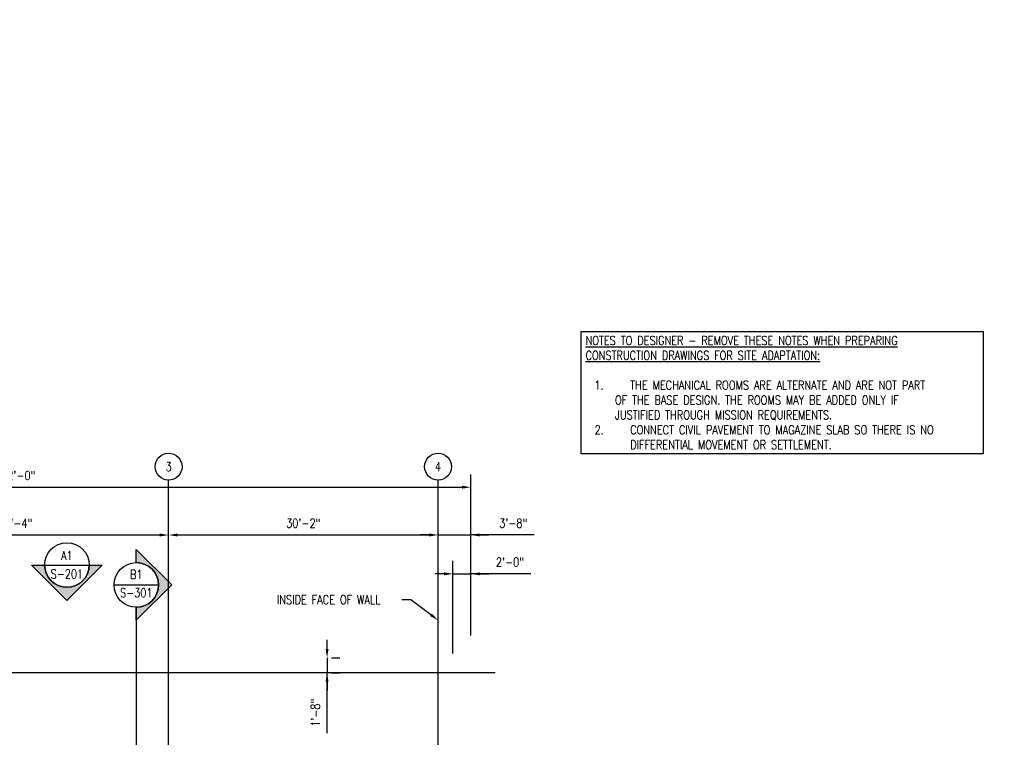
# Model space of a CAD drawing. Header units: inches. Extents: x -19111 to 19111, y -1073 to 833.
# Tile 59 of 59: x 6 to 1329, y -131 to 833. Entities that reach past the tile are written whole.
import ezdxf
from ezdxf import colors
from ezdxf.entities.mleader import LeaderData, LeaderLine
from ezdxf.enums import TextEntityAlignment as Align
from ezdxf.math import Vec2, Vec3

# ---------------------------------------------------------------- set-up
doc = ezdxf.new("R2010")
doc.units = ezdxf.units.IN
doc.header["$MEASUREMENT"] = 0
doc.linetypes.add('CENTER2', pattern=[1.125, 0.75, -0.125, 0.125, -0.125])
doc.linetypes.add('Grid Line 1_2_', pattern=[0.875, 0.5, -0.125, 0.125, -0.125])
for name, color, linetype in [('A-WALL-PATT', 8, 'Continuous'), ('G-ANNO-SYMB', 2, 'Continuous'), ('S-ANNO-DIMS', 1, 'Continuous'), ('S-ANNO-NOTE', 2, 'Continuous'), ('S-ANNO-SYMB', 2, 'Continuous'), ('S-ANNO-TEXT', 2, 'Continuous'), ('S-GRID', 1, 'CENTER2'), ('S-GRID-IDEN', 1, 'Continuous')]:
    doc.layers.add(name, color=color, linetype=linetype)
doc.styles.add('Annotative', font='romans.shx', dxfattribs={"width": 0.8, "height": 0.125})
doc.styles.add('Arial', font='romans.shx', dxfattribs={"width": 0.8})
doc.styles.add('ROMANS', font='romans.shx', dxfattribs={"width": 0.8})
doc.dimstyles.new('Annotative', dxfattribs={"dimscale": 0, "dimtxt": 0.125, "dimasz": 0.125, "dimexe": 0.18, "dimexo": 0.0625, "dimgap": 0.09, "dimtad": 1, "dimdec": 3, "dimzin": 3, "dimdsep": 46, "dimlunit": 4, "dimtxsty": 'Annotative', "dimcen": 0.09, "dimclrt": 2, "dimazin": 2, "dimtfac": 1, "dimtdec": 3, "dimtmove": 1, "dimatfit": 0, "dimfxl": 1, "dimtfill": 1, "dimfrac": 2, "dimtolj": 1, "dimtzin": 0, "dimarcsym": 0})

# ---------------------------------------------------------------- blocks, each defined once
blk = doc.blocks.new('Grid - Circle 3_8_-570341-00_SP_Foundation Plan-TO FDN_DOC')
at = {"layer": 'S-GRID-IDEN'}
blk.add_circle((0, 0), 0.188, dxfattribs=at)
blk = doc.blocks.new('*D8')
at = {"layer": 'Defpoints', "color": 0, "transparency": 16777216}
for p in [(206, 141), (-206, 0), (206, 0)]:
    blk.add_point(p, dxfattribs=at)
at = {"layer": 'S-ANNO-DIMS', "color": 0, "lineweight": -2, "transparency": 16777216}
blk.add_line((-194, 141), (194, 141), dxfattribs=at)
at = {"layer": 'S-ANNO-DIMS', "color": 0, "transparency": 16777216}
for points in [[(-194, 143), (-194, 139), (-206, 141)], [(194, 143), (194, 139), (206, 141)]]:
    blk.add_solid(points, dxfattribs=at)
at = {"layer": 'S-ANNO-DIMS', "color": 2, "lineweight": -3, "transparency": 16777216, "insert": (0, 156.8), "char_height": 12, "width": 60.165, "attachment_point": 5, "style": 'Annotative', "bg_fill": 3, "box_fill_scale": 1.25, "bg_fill_color": 256, "bg_fill_true_color": 13158600, "bg_fill_transparency": 0}
blk.add_mtext('\\A1;34\'-4"', dxfattribs=at)
blk = doc.blocks.new('*D7')
at = {"layer": 'Defpoints', "color": 0, "transparency": 16777216}
for p in [(568, 141), (206, 0), (568, 0)]:
    blk.add_point(p, dxfattribs=at)
at = {"layer": 'S-ANNO-DIMS', "color": 0, "lineweight": -2, "transparency": 16777216}
blk.add_line((218, 141), (556, 141), dxfattribs=at)
at = {"layer": 'S-ANNO-DIMS', "color": 0, "transparency": 16777216}
for points in [[(218, 143), (218, 139), (206, 141)], [(556, 143), (556, 139), (568, 141)]]:
    blk.add_solid(points, dxfattribs=at)
at = {"layer": 'S-ANNO-DIMS', "color": 2, "lineweight": -3, "transparency": 16777216, "insert": (387, 156.8), "char_height": 12, "width": 60.165, "attachment_point": 5, "style": 'Annotative', "bg_fill": 3, "box_fill_scale": 1.25, "bg_fill_color": 256, "bg_fill_true_color": 13158600, "bg_fill_transparency": 0}
blk.add_mtext('\\A1;30\'-2"', dxfattribs=at)
blk = doc.blocks.new('*D6')
at = {"layer": 'Defpoints', "color": 0, "transparency": 16777216}
for p in [(612, 141), (568, 0), (612, 0)]:
    blk.add_point(p, dxfattribs=at)
at = {"layer": 'S-ANNO-DIMS', "color": 0, "lineweight": -2, "transparency": 16777216}
for p, q in [((556, 141), (544, 141)), ((568, 141), (612, 141)), ((568, 141), (612, 141)), ((697.1, 141), (612, 141)), ((624, 141), (636, 141))]:
    blk.add_line(p, q, dxfattribs=at)
at = {"layer": 'S-ANNO-DIMS', "color": 0, "transparency": 16777216}
for points in [[(556, 143), (556, 139), (568, 141)], [(624, 143), (624, 139), (612, 141)]]:
    blk.add_solid(points, dxfattribs=at)
at = {"layer": 'S-ANNO-DIMS', "color": 2, "lineweight": -3, "transparency": 16777216, "insert": (669.1, 156.8), "char_height": 12, "width": 49.311, "attachment_point": 5, "style": 'Annotative', "bg_fill": 3, "box_fill_scale": 1.25, "bg_fill_color": 256, "bg_fill_true_color": 13158600, "bg_fill_transparency": 0}
blk.add_mtext('\\A1;3\'-8"', dxfattribs=at)
blk = doc.blocks.new('*D5')
at = {"layer": 'Defpoints', "color": 0, "transparency": 16777216}
for p in [(612, 205.2), (-612, 0), (612, 0)]:
    blk.add_point(p, dxfattribs=at)
at = {"layer": 'S-ANNO-DIMS', "color": 0, "lineweight": -2, "transparency": 16777216}
for p, q in [((-612, 6), (-612, 222.4)), ((612, 6), (612, 222.4)), ((-600, 205.2), (600, 205.2))]:
    blk.add_line(p, q, dxfattribs=at)
at = {"layer": 'S-ANNO-DIMS', "color": 0, "transparency": 16777216}
for points in [[(-600, 207.2), (-600, 203.2), (-612, 205.2)], [(600, 207.2), (600, 203.2), (612, 205.2)]]:
    blk.add_solid(points, dxfattribs=at)
at = {"layer": 'S-ANNO-DIMS', "color": 2, "lineweight": -3, "transparency": 16777216, "insert": (0, 220.9), "char_height": 12, "width": 71.018, "attachment_point": 5, "style": 'Annotative', "bg_fill": 3, "box_fill_scale": 1.25, "bg_fill_color": 256, "bg_fill_true_color": 13158600, "bg_fill_transparency": 0}
blk.add_mtext('\\A1;102\'-0"', dxfattribs=at)
blk = doc.blocks.new('*U23')
at = {"lineweight": -3}
h = blk.add_hatch(color=256, dxfattribs=at)
edge = h.paths.add_edge_path()
edge.add_line((0, 0.312), (0, 0.495))
edge.add_line((0, 0.495), (0.495, 0))
edge.add_line((0.495, 0), (0, -0.495))
edge.add_line((0, -0.495), (0, -0.312))
edge.add_arc((0, 0), 0.312, 270, 450)
blk.add_hatch(color=256, dxfattribs=at).paths.add_polyline_path([(0, -9.582), (0, -9.644), (0.125, -9.644), (0.125, -9.582)])
for p, q in [((0.495, 0), (0, 0.495)), ((-0.312, 0), (0.312, 0)), ((0, -0.495), (0.495, 0))]:
    blk.add_line(p, q, dxfattribs=at)
at = {"linetype": 'Continuous', "lineweight": -3}
blk.add_line((0, -0.312), (0, -9.644), dxfattribs=at)
at = {"lineweight": -3, "flags": 128}
blk.add_lwpolyline([(0, 0.312), (0, 0.495), (0.495, 0), (0, -0.495), (0, -0.312, 1), (0, 0.312)], format="xyb", close=True, dxfattribs=at)
blk.add_lwpolyline([(0.016, 0.312), (0.016, 0.312)], dxfattribs=at)
blk.add_lwpolyline([(0.016, 0.312), (0.016, 0.312)], dxfattribs=at)
blk.add_lwpolyline([(0, -9.582), (0, -9.644), (0.125, -9.644), (0.125, -9.582), (0, -9.582)], close=True, dxfattribs=at)
at = {"lineweight": -3}
blk.add_circle((0, 0), 0.312, dxfattribs=at)
at = {"linetype": 'Continuous', "lineweight": -3, "style": 'Arial'}
blk.add_attdef('X#', text='', height=0.0938, dxfattribs=at).set_placement((0, 0.047), align=Align.BOTTOM_CENTER)
blk.add_attdef('X-###', text='', height=0.0938, dxfattribs=at).set_placement((0, -0.047), align=Align.TOP_CENTER)
blk = doc.blocks.new('*D28')
at = {"layer": 'Defpoints', "color": 0, "transparency": 16777216}
for p in [(418.9, -24), (418.9, -44), (418.9, -44)]:
    blk.add_point(p, dxfattribs=at)
at = {"layer": 'S-ANNO-DIMS', "color": 0, "lineweight": -2, "transparency": 16777216}
for p, q in [((418.9, -12), (418.9, 0)), ((418.9, -24), (418.9, -44)), ((418.9, -24), (418.9, -44)), ((424.9, -24), (436.2, -24)), ((418.9, -125.1), (418.9, -44)), ((424.9, -44), (436.2, -44)), ((418.9, -56), (418.9, -68))]:
    blk.add_line(p, q, dxfattribs=at)
at = {"layer": 'S-ANNO-DIMS', "color": 0, "transparency": 16777216}
for points in [[(416.9, -12), (420.9, -12), (418.9, -24)], [(416.9, -56), (420.9, -56), (418.9, -44)]]:
    blk.add_solid(points, dxfattribs=at)
at = {"layer": 'S-ANNO-DIMS', "color": 2, "transparency": 16777216, "insert": (403.2, -97.7), "char_height": 12, "attachment_point": 5, "rotation": 90, "style": 'Annotative', "bg_fill": 3, "box_fill_scale": 1.25, "bg_fill_color": 256, "bg_fill_true_color": 13158600, "bg_fill_transparency": 0}
blk.add_mtext('\\A1;1\'-8"', dxfattribs=at)
blk = doc.blocks.new('*U47')
at = {"lineweight": -3}
h = blk.add_hatch(color=256, dxfattribs=at)
edge = h.paths.add_edge_path()
edge.add_line((0.312, 0), (0.495, 0))
edge.add_line((0.495, 0), (0, -0.495))
edge.add_line((0, -0.495), (-0.495, 0))
edge.add_line((-0.495, 0), (-0.312, 0))
edge.add_arc((0, 0), 0.312, 180, 360)
for p, q in [((-0.312, 0), (0.312, 0)), ((0, -0.495), (0.495, 0)), ((-0.495, 0), (0, -0.495))]:
    blk.add_line(p, q, dxfattribs=at)
at = {"lineweight": -3, "flags": 128}
blk.add_lwpolyline([(0.312, 0), (0.495, 0), (0, -0.495), (-0.495, 0), (-0.312, 0, 1), (0.312, 0)], format="xyb", close=True, dxfattribs=at)
blk.add_lwpolyline([(-0.312, 0.016), (-0.312, 0.016)], dxfattribs=at)
blk.add_lwpolyline([(-0.312, 0.016), (-0.312, 0.016)], dxfattribs=at)
at = {"lineweight": -3}
blk.add_circle((0, 0), 0.312, dxfattribs=at)
at = {"linetype": 'Continuous', "lineweight": -3, "style": 'Arial'}
blk.add_attdef('X#', text='', height=0.0938, dxfattribs=at).set_placement((0, 0.047), align=Align.BOTTOM_CENTER)
blk.add_attdef('X-###', text='', height=0.0938, dxfattribs=at).set_placement((0, -0.047), align=Align.TOP_CENTER)
blk = doc.blocks.new('*D50')
at = {"layer": 'Defpoints', "color": 0, "transparency": 16777216}
for p in [(612, 88.8), (612, 0), (588, -24)]:
    blk.add_point(p, dxfattribs=at)
at = {"layer": 'S-ANNO-DIMS', "color": 0, "lineweight": -2, "transparency": 16777216}
for p, q in [((588, -18), (588, 106.1)), ((612, 6), (612, 106.1)), ((576, 88.8), (564, 88.8)), ((588, 88.8), (612, 88.8)), ((588, 88.8), (612, 88.8)), ((692.7, 88.8), (612, 88.8)), ((624, 88.8), (636, 88.8))]:
    blk.add_line(p, q, dxfattribs=at)
at = {"layer": 'S-ANNO-DIMS', "color": 0, "transparency": 16777216}
for points in [[(576, 90.8), (576, 86.8), (588, 88.8)], [(624, 90.8), (624, 86.8), (612, 88.8)]]:
    blk.add_solid(points, dxfattribs=at)
at = {"layer": 'S-ANNO-DIMS', "color": 2, "transparency": 16777216, "insert": (664.7, 104.6), "char_height": 12, "attachment_point": 5, "style": 'Annotative', "bg_fill": 3, "box_fill_scale": 1.25, "bg_fill_color": 256, "bg_fill_true_color": 13158600, "bg_fill_transparency": 0}
blk.add_mtext('\\A1;2\'-0"', dxfattribs=at)

msp = doc.modelspace()

# ---------------------------------------------------------------- hatches: boundary and pattern name
at = {"layer": 'A-WALL-PATT', "lineweight": -3}
h = msp.add_hatch(dxfattribs=at)
h.set_pattern_fill('AR-CONC', color=256, scale=4, style=0)
h.paths.add_polyline_path([(567.0774, 830.2059), (567.0774, 833.2059), (561.0774, 833.2059), (561.0774, 830.2059)])
h = msp.add_hatch(dxfattribs=at)
h.set_pattern_fill('AR-CONC', color=256, scale=5, style=0)
h.paths.add_polyline_path([(989.0774, 773.2059), (989.0774, 789.2059), (983.0774, 789.2059), (983.0774, 773.2059)])

# ---------------------------------------------------------------- linework, layer by layer
at = {"layer": 'S-GRID', "linetype": 'Grid Line 1_2_', "lineweight": -3}
for p, q in [((206.0157, -779.4518), (206.0157, 214.7267)), ((568.0157, -737.3393), (568.0157, 214.7267)), ((644.5128, -44), (-1328.8097, -44))]:
    msp.add_line(p, q, dxfattribs=at)

# ---------------------------------------------------------------- block references
at = {"layer": 'S-GRID-IDEN', "lineweight": -3, "xscale": 95.99999999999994, "yscale": 95.99999999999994, "zscale": 95.99999999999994}
for p in [(206.0157, 232.7267), (568.0157, 232.7267)]:
    msp.add_blockref('Grid - Circle 3_8_-570341-00_SP_Foundation Plan-TO FDN_DOC', p, dxfattribs=at)

# ---------------------------------------------------------------- texts
at = {"layer": 'S-ANNO-NOTE', "lineweight": -3, "insert": (766.1194, 408.2562), "char_height": 12, "width": 528.226201, "attachment_point": 1, "style": 'Annotative', "bg_fill": 16, "box_fill_scale": 1.5, "bg_fill_color": 256, "bg_fill_transparency": 0}
msp.add_mtext('{\\LNOTES TO DESIGNER - REMOVE THESE NOTES WHEN PREPARING\\PCONSTRUCTION DRAWINGS FOR SITE ADAPTATION:\\P}\\P\\pxi-4,l5,t5;1.^ITHE MECHANICAL ROOMS ARE ALTERNATE AND ARE NOT PART \\P\\pi0,l0,tz;      OF THE BASE DESIGN. THE ROOMS MAY BE ADDED ONLY IF  \\P      JUSTIFIED THROUGH MISSION REQUIREMENTS.\\P\\pi-4,l5,t5;2.^ICONNECT CIVIL PAVEMENT TO MAGAZINE SLAB SO THERE IS NO DIFFERENTIAL MOVEMENT OR SETTLEMENT.', dxfattribs=at)

# ---------------------------------------------------------------- next in the draw order: dimensions: what is measured, and where the dimension line sits
at = {"layer": 'S-ANNO-DIMS', "lineweight": -3}
dim = msp.add_linear_dim(base=(206.0157, 140.9976), p1=(-205.9843, 0), p2=(206.0157, 0), dimstyle='Annotative', override={"dimpost": '\\X', "dimse1": 1, "dimse2": 1}, dxfattribs=at)
dim.commit()
dim.dimension.update_dxf_attribs({"geometry": '*D8', "text_midpoint": (0.0157, 156.7805)})

# ---------------------------------------------------------------- next in the draw order: dimensions: what is measured, and where the dimension line sits
dim = msp.add_linear_dim(base=(568.0157, 140.9976), p1=(206.0157, 0), p2=(568.0157, 0), dimstyle='Annotative', override={"dimpost": '\\X', "dimse1": 1, "dimse2": 1}, dxfattribs=at)
dim.commit()
dim.dimension.update_dxf_attribs({"geometry": '*D7', "text_midpoint": (387.0157, 156.7805)})

# ---------------------------------------------------------------- next in the draw order: dimensions: what is measured, and where the dimension line sits
dim = msp.add_linear_dim(base=(612.0157, 140.9976), p1=(568.0157, 0), p2=(612.0157, 0), dimstyle='Annotative', override={"dimpost": '\\X', "dimse1": 1, "dimse2": 1}, dxfattribs=at)
dim.commit()
dim.dimension.update_dxf_attribs({"geometry": '*D6', "text_midpoint": (669.0516, 140.9976), "dimtype": 160})

# ---------------------------------------------------------------- next in the draw order: dimensions: what is measured, and where the dimension line sits
dim = msp.add_linear_dim(base=(612.0157, 205.1511), p1=(-612.0157, 0), p2=(612.0157, 0), dimstyle='Annotative', override={"dimpost": '\\X'}, dxfattribs=at)
dim.commit()
dim.dimension.update_dxf_attribs({"geometry": '*D5', "text_midpoint": (0, 220.934)})

# ---------------------------------------------------------------- next in the draw order: block references
at = {"layer": 'G-ANNO-SYMB', "lineweight": -3}
ref = msp.add_blockref('*U23', (162.6211, 73.8651), dxfattribs=dict(at, xscale=96, yscale=96, zscale=96))
ref.add_attrib('X-###', 'S-301', dxfattribs={"layer": 'S-ANNO-SYMB', "color": 1, "linetype": 'Continuous', "lineweight": -2, "height": 12, "style": 'ROMANS', "width": 0.8}).set_placement((162.6211, 69.3651), align=Align.TOP_CENTER)
ref.add_attrib('X#', 'B1', dxfattribs={"layer": 'S-ANNO-TEXT', "color": 1, "linetype": 'Continuous', "lineweight": -2, "height": 12, "style": 'ROMANS', "width": 0.8}).set_placement((162.6211, 78.3651), align=Align.BOTTOM_CENTER)
at = {"layer": 'S-ANNO-SYMB'}
ref = msp.add_blockref('*U47', (69.352, 100.6661), dxfattribs=dict(at, xscale=96, yscale=96, zscale=96))
ref.add_attrib('VIEWNUMBER', 'A1', dxfattribs={"layer": '0', "color": 1, "linetype": 'ByBlock', "lineweight": -2, "transparency": 16777216, "height": 12, "style": 'ROMANS', "width": 0.796875}).set_placement((69.352, 103.8234), align=Align.BOTTOM_CENTER)
ref.add_attrib('SHEETNUMBER', 'S-201', dxfattribs={"layer": '0', "color": 1, "linetype": 'ByBlock', "lineweight": -2, "transparency": 16777216, "height": 12, "style": 'ROMANS', "width": 0.796875}).set_placement((69.352, 78.9837), align=Align.BOTTOM_CENTER)

# ---------------------------------------------------------------- next in the draw order: texts
at = {"layer": 'S-ANNO-NOTE', "lineweight": -3, "char_height": 12, "width": 12.319746, "attachment_point": 5, "style": 'Annotative'}
for s, insert in [('3', (206.0157, 232.7267)), ('4', (568.0157, 232.7267))]:
    msp.add_mtext(s, dxfattribs=dict(at, insert=insert))

# ---------------------------------------------------------------- next in the draw order: dimensions: what is measured, and where the dimension line sits
at = {"layer": 'S-ANNO-DIMS'}
dim = msp.add_linear_dim(base=(418.9336, -44), p1=(418.9336, -24), p2=(418.9336, -44), angle=90, dimstyle='Annotative', override={"dimpost": '\\X'}, dxfattribs=at)
dim.commit()
dim.dimension.update_dxf_attribs({"geometry": '*D28', "text_midpoint": (451.3563, -97.7059), "dimtype": 160})

# ---------------------------------------------------------------- next in the draw order: leaders
at = {"layer": 'S-ANNO-NOTE', "lineweight": -3}
ml = msp.add_multileader_mtext('Standard', dxfattribs=at)
ml.set_content('INSIDE FACE OF WALL', color=2, style='Annotative')
ml.set_leader_properties(color=1)
ml.build(insert=Vec2(0, 0))
ml.multileader.update_dxf_attribs({"text_right_attachment_type": 3, "dogleg_length": 0.125, "arrow_head_size": 12, "scale": 96})
ctx = ml.context
ctx.base_point, ctx.scale, ctx.char_height, ctx.arrow_head_size, ctx.landing_gap_size, ctx.plane_origin = Vec3(342.3693, 54.0782), 96, 12, 12, 9, Vec3(616.748, -19.8514)
ctx.right_attachment = 3
notes = []
notes.append((ctx, [(0, (1, 1, 0), (531.455, 54.0782), (-1, 0), 12, [(0, [(568.0157, 26.4908)], 0, [])])]))
ctx.mtext.insert, ctx.mtext.width, ctx.mtext.flow_direction = Vec3(351.3693, 60.0782), 195.412893, 5
for ctx, leaders in notes:
    for number, flags, end, landing, length, lines in leaders:
        leader = LeaderData()
        leader.index, (leader.has_last_leader_line, leader.has_dogleg_vector, leader.attachment_direction) = number, flags
        leader.last_leader_point, leader.dogleg_vector, leader.dogleg_length = Vec3(end), Vec3(landing), length
        for number, points, colour, breaks in lines:
            line = LeaderLine()
            line.index, line.vertices, line.color, line.breaks = number, Vec3.list(points), colors.encode_raw_color(colour), breaks
            leader.lines.append(line)
        ctx.leaders.append(leader)

# ---------------------------------------------------------------- next in the draw order: dimensions: what is measured, and where the dimension line sits
at = {"layer": 'S-ANNO-DIMS'}
dim = msp.add_linear_dim(base=(612.0157, 88.8295), p1=(588.0157, -24), p2=(612.0157, 0), dimstyle='Annotative', override={"dimpost": '\\X'}, dxfattribs=at)
dim.commit()
dim.dimension.update_dxf_attribs({"geometry": '*D50', "text_midpoint": (664.6795, 88.8295), "dimtype": 160})

# ---------------------------------------------------------------- next in the draw order: leaders
at = {"layer": 'S-ANNO-NOTE', "lineweight": -3}
ml = msp.add_multileader_mtext('Standard', dxfattribs=at)
ml.set_content('INSIDE FACE OF WALL', color=2, style='Annotative')
ml.set_leader_properties(color=1)
ml.build(insert=Vec2(0, 0))
ml.multileader.update_dxf_attribs({"text_right_attachment_type": 3, "dogleg_length": 0.125, "arrow_head_size": 12, "scale": 96})
ctx = ml.context
ctx.base_point, ctx.scale, ctx.char_height, ctx.arrow_head_size, ctx.landing_gap_size, ctx.plane_origin = Vec3(-1033.3712, -111.85), 96, 12, 12, 9, Vec3(-758.9925, -90.3423)
ctx.right_attachment = 3
notes = []
notes.append((ctx, [(0, (1, 1, 0), (-844.2855, -111.85), (-1, 0), 12, [(0, [(-807.7249, -44)], 0, [])])]))
ctx.mtext.insert, ctx.mtext.width, ctx.mtext.flow_direction = Vec3(-1024.3712, -105.85), 195.412893, 5
ml = msp.add_multileader_mtext('Standard', dxfattribs=at)
ml.set_content('TRENCH DRAIN, REFERENCE S105A, TYP', color=256, style='Annotative')
ml.set_leader_properties(color=1, linetype='ByLayer', lineweight=-1)
ml.build(insert=Vec2(0, 0))
ml.multileader.update_dxf_attribs({"text_right_attachment_type": 3, "dogleg_length": 0.125, "arrow_head_size": 12, "scale": 96})
ctx = ml.context
ctx.base_point, ctx.scale, ctx.char_height, ctx.arrow_head_size, ctx.landing_gap_size, ctx.plane_origin = Vec3(-460.6996, -110.2059), 96, 12, 12, 8.64, Vec3(-173.0638, -108.6982)
ctx.right_attachment = 3
notes.append((ctx, [(0, (1, 1, 0), (-259.0768, -130.2059), (-1, 0), 12, [(0, [(-259.0768, -62.356)], 0, [])])]))
ctx.mtext.insert, ctx.mtext.width, ctx.mtext.flow_direction = Vec3(-452.0596, -103.0631), 195.412893, 5
for ctx, leaders in notes:
    for number, flags, end, landing, length, lines in leaders:
        leader = LeaderData()
        leader.index, (leader.has_last_leader_line, leader.has_dogleg_vector, leader.attachment_direction) = number, flags
        leader.last_leader_point, leader.dogleg_vector, leader.dogleg_length = Vec3(end), Vec3(landing), length
        for number, points, colour, breaks in lines:
            line = LeaderLine()
            line.index, line.vertices, line.color, line.breaks = number, Vec3.list(points), colors.encode_raw_color(colour), breaks
            leader.lines.append(line)
        ctx.leaders.append(leader)

doc.saveas('drawing.dxf')
